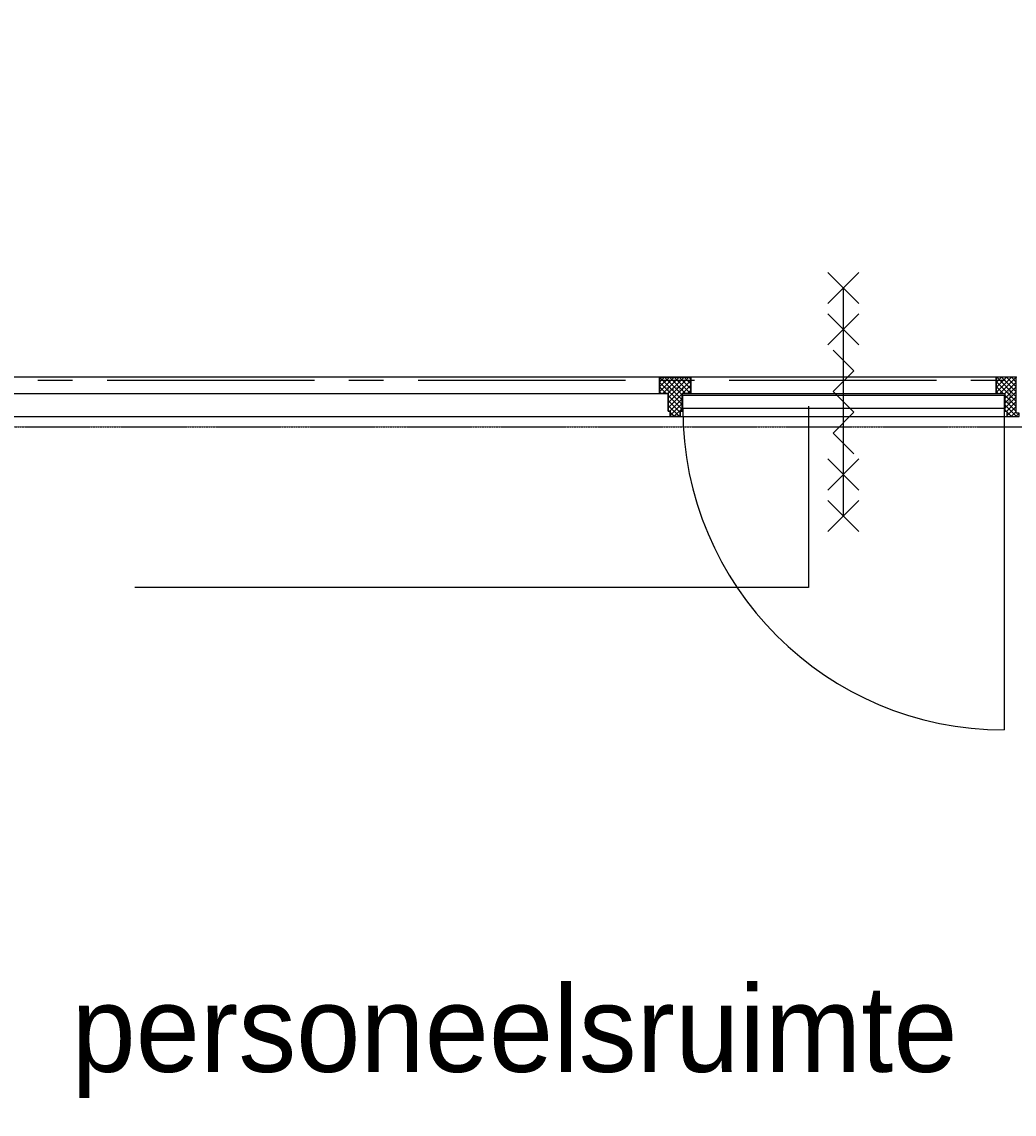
# Model space of a CAD drawing. Extents: x -66955 to 52345, y -20450 to 69550.
# Tile 66 of 132: x -22977 to -20105, y 5526 to 8688. Entities that reach past the tile are written whole.
import ezdxf
from ezdxf.enums import TextEntityAlignment as Align

# ---------------------------------------------------------------- set-up
doc = ezdxf.new("R2010")
doc.units = 0
doc.header["$MEASUREMENT"] = 0
doc.linetypes.add('DASHED', pattern=[0.75, 0.5, -0.25])
for name, color, linetype in [('-01-', 7, 'CONTINUOUS'), ('-02-', 7, 'CONTINUOUS'), ('-31-', 7, 'CONTINUOUS'), ('-E6-', 7, 'CONTINUOUS'), ('STRAMIEN--E7-', 7, 'CONTINUOUS'), ('VERD1$--31-', 7, 'CONTINUOUS'), ('VERD1$--E5-', 7, 'CONTINUOUS')]:
    doc.layers.add(name, color=color, linetype=linetype)
doc.styles.add('ROMANS', font='ROMANS', dxfattribs={"height": 0.2})
doc.styles.add('txt', font='TXT', dxfattribs={"height": 0.2})
doc.dimstyles.new('MSADIM', dxfattribs={"dimtxt": 9, "dimasz": 9, "dimexe": 0.9, "dimexo": 0.9, "dimgap": 0, "dimtad": 1, "dimdec": 0, "dimzin": 2, "dimtxsty": 'ROMANS', "dimblk": 'B__DIM', "dimtsz": 9, "dimcen": 9, "dimse1": 1, "dimse2": 1, "dimazin": 3, "dimtfac": 1, "dimtdec": 0, "dimtofl": 0, "dimtmove": 0, "dimatfit": 3, "dimtvp": 4.5, "dimtolj": 1, "dimtzin": 2})

# ---------------------------------------------------------------- blocks, each defined once
blk = doc.blocks.new('*O15')
at = {"layer": '-E6-', "color": 7, "linetype": 'CONTINUOUS'}
for p, q in [((-45, 285), (45, 375)), ((-45, 375), (45, 285)), ((0, -330), (0, 330)), ((-45, 165), (45, 255)), ((-45, 255), (45, 165)), ((-45, -255), (45, -165)), ((-45, -165), (45, -255)), ((-45, -375), (45, -285)), ((-45, -285), (45, -375))]:
    blk.add_line(p, q, dxfattribs=at)
blk.add_lwpolyline([(30, -150), (-30, -90), (30.02, -30), (-30, 30), (30, 90), (-30, 150)], dxfattribs=at)
blk = doc.blocks.new('*O16')
at = {"layer": '-31-', "color": 7, "linetype": 'CONTINUOUS'}
blk.add_line((465, 445.5), (465, -484.5), dxfattribs=at)
blk.add_lwpolyline([(-465, 484.5), (465, 484.5), (465, 445.5), (-465, 445.5)], close=True, dxfattribs=at)
blk.add_arc((465, 445.5), 930, 180, 270, dxfattribs=at)
blk = doc.blocks.new('*O14')
at = {"layer": '-31-', "color": 7, "linetype": 'CONTINUOUS'}
blk.add_blockref('*O16', (0, -177.75), dxfattribs=at)
at = {"layer": '-E6-', "color": 7, "linetype": 'CONTINUOUS'}
blk.add_blockref('*O15', (-0.01, 287.25), dxfattribs=at)
blk = doc.blocks.new('B__DIM')
blk = doc.blocks.new('*O92')
at = {"layer": '-31-', "color": 7, "linetype": 'CONTINUOUS'}
for p, q in [((-45, 42.86), (-30.86, 57)), ((-45, 28.72), (-16.72, 57)), ((-45, 14.57), (-2.57, 57)), ((-45, 57), (20, -8)), ((-45, 42.86), (20, -22.14)), ((-35.43, 10), (11.57, 57)), ((-30.86, 57), (20, 6.14)), ((-21.29, 10), (25.71, 57)), ((-20, -2.85), (39.85, 57)), ((-20, -16.99), (45, 48.01)), ((-16.72, 57), (30.28, 10)), ((-2.57, 57), (44.43, 10)), ((11.57, 57), (45, 23.57)), ((21.14, 10), (45, 33.86)), ((25.71, 57), (45, 37.71)), ((39.85, 57), (45, 51.85)), ((-45, 28.72), (-26.28, 10)), ((-45, 14.57), (-40.43, 10)), ((-20, -31.14), (20, 8.86)), ((-20, 3.72), (20, -36.28)), ((35.28, 10), (45, 19.72)), ((-20, -10.43), (14.5, -44.93)), ((-20, -24.57), (12.43, -57)), ((-15.72, -41), (20, -5.28)), ((-14.5, -53.92), (20, -19.42)), ((-20, -38.71), (-17.71, -41)), ((-14.5, -44.21), (-1.71, -57)), ((-3.44, -57), (20, -33.56)), ((10.71, -57), (14.5, -53.21))]:
    blk.add_line(p, q, dxfattribs=at)
for points in [[(-14.5, -57), (-14.5, -41), (-20, -41), (-20, 10), (-45, 10), (-45, 57), (45, 57), (45, 10), (20, 10), (20, -41), (14.5, -41), (14.5, -57)], [(-45, 57), (-45, 10), (-20, 10), (-20, -41), (-14.5, -41), (-14.5, -57), (14.5, -57), (14.5, -41), (20, -41), (20, 10), (45, 10), (45, 57)]]:
    blk.add_lwpolyline(points, close=True, dxfattribs=at)
blk.add_point((-45, 57), dxfattribs=at)
at = {"layer": '-31-', "color": 7, "linetype": 'CONTINUOUS', "style": 'txt'}
blk.add_text('90 x 114', height=10, dxfattribs=at).set_placement((-2, 24), align=Align.MIDDLE)
blk = doc.blocks.new('TS01BU')
at = {"layer": '-31-', "color": 7, "linetype": 'CONTINUOUS'}
blk.add_blockref('*O92', (-14.5, 57), dxfattribs=at)
blk = doc.blocks.new('*O93')
at = {"layer": '-31-', "color": 7, "linetype": 'CONTINUOUS'}
for p, q in [((-32.07, 57), (-33.5, 55.57)), ((-17.93, 57), (-33.5, 41.43)), ((-3.78, 57), (-33.5, 27.28)), ((10.36, 57), (-33.5, 13.14)), ((24.5, -13.71), (-33.5, 44.29)), ((24.5, 0.43), (-32.07, 57)), ((24.5, 57), (-22.5, 10)), ((24.5, 14.57), (-17.93, 57)), ((24.5, 42.86), (-8.5, 9.86)), ((24.5, 28.72), (-3.78, 57)), ((24.5, 42.86), (10.36, 57)), ((-13.35, 10), (-33.5, 30.15)), ((-27.49, 10), (-33.5, 16.01)), ((24.5, 28.72), (-8.5, -4.28)), ((24.5, 14.57), (-8.5, -18.43)), ((24.5, -27.85), (-8.5, 5.15)), ((24.5, 0.43), (-8.5, -32.57)), ((24.5, -41.99), (-8.5, -8.99)), ((25.36, -57), (-8.5, -23.14)), ((24.5, -13.71), (-2.79, -41)), ((24.5, -27.85), (-2.5, -54.85)), ((-4.78, -41), (-8.5, -37.28)), ((11.22, -57), (-2.5, -43.28)), ((24.5, -41.99), (9.49, -57)), ((33.5, -47.14), (23.64, -57)), ((33.5, -50.99), (29.51, -47))]:
    blk.add_line(p, q, dxfattribs=at)
blk.add_lwpolyline([(24.5, 57), (-33.5, 57), (-33.5, 10), (-8.5, 10), (-8.5, -41), (-2.5, -41), (-2.5, -57), (33.5, -57), (33.5, -47), (24.5, -47), (24.5, 27), (24.5, 27)], close=True, dxfattribs=at)
blk.add_lwpolyline([(24.5, 57), (-33.5, 57), (-33.5, 10), (-8.5, 10), (-8.5, -41), (-2.5, -41), (-2.5, -57), (33.5, -57), (33.5, -47), (24.5, -47), (24.5, 27), (24.5, 27)], close=True, dxfattribs=at)
blk.add_lwpolyline([(24.5, 57), (-33.5, 57), (-33.5, 10), (-8.5, 10), (-8.5, -41), (-2.5, -41), (-2.5, -57), (33.5, -57), (33.5, -47), (24.5, -47), (24.5, 27), (24.5, 27)], close=True, dxfattribs=at)
blk.add_point((24.5, 57), dxfattribs=at)
at = {"layer": '-31-', "color": 7, "linetype": 'CONTINUOUS', "style": 'txt'}
blk.add_text('67x114', height=10, rotation=90, dxfattribs=at).set_placement((10.5, -18.99))
blk = doc.blocks.new('*O91')
at = {"layer": '-31-', "color": 7, "linetype": 'CONTINUOUS'}
blk.add_line((-1552.5, -57), (1552.5, -57), dxfattribs=at)
for points in [[(511.5, 57), (-1485.5, 57), (-1485.5, 10), (511.5, 10)], [(601.5, 10), (1485.5, 10), (1485.5, 57), (601.5, 57)], [(1543.5, 57), (1485.5, 57), (1485.5, 10), (1510.5, 10), (1510.5, -41), (1516.5, -41), (1516.5, -57), (1552.5, -57), (1552.5, -47), (1543.5, -47), (1543.5, 27), (1543.5, 27)]]:
    blk.add_lwpolyline(points, close=True, dxfattribs=at)
for name, p in [('TS01BU', (571, -57)), ('*O93', (1519, 0))]:
    blk.add_blockref(name, p, dxfattribs=at)
blk = doc.blocks.new('BI$UF')
at = {"layer": '-31-', "color": 7, "linetype": 'CONTINUOUS'}
blk.add_blockref('*O91', (1552.5, 57), dxfattribs=at)

msp = doc.modelspace()

# ---------------------------------------------------------------- linework, layer by layer
at = {"layer": 'STRAMIEN--E7-', "color": 1, "linetype": 'CONTINUOUS'}
for p, q in [((-22830, 7650), (-22930, 7650)), ((-22430, 7650), (-22730, 7650)), ((-22130, 7650), (-22430, 7650)), ((-21930, 7650), (-22030, 7650)), ((-21530, 7650), (-21830, 7650)), ((-21230, 7650), (-21530, 7650)), ((-21030, 7650), (-21130, 7650)), ((-20630, 7650), (-20930, 7650)), ((-20330, 7650), (-20630, 7650)), ((-20130, 7650), (-20230, 7650))]:
    msp.add_line(p, q, dxfattribs=at)
at = {"layer": 'VERD1$--E5-', "color": 1, "linetype": 'DASHED'}
msp.add_lwpolyline([(-53310, 7515), (-48520, 7515), (-48520, 11625.9), (-26940, 11625.9), (-26940, 7515), (-8915, 7515), (-8915, 4505), (-1620, 4505), (-1620, 7765), (-540, 7765), (-540, 3325), (-1740, 3325), (-1740, 2205), (-540, 2205), (-540, 450)], dxfattribs=at)

# ---------------------------------------------------------------- block references
at = {"layer": '-31-', "color": 7, "linetype": 'CONTINUOUS'}
msp.add_blockref('*O14', (-20599, 7300.25), dxfattribs=at)
at = {"layer": 'VERD1$--31-', "color": 7, "linetype": 'CONTINUOUS'}
msp.add_blockref('BI$UF', (-23195, 7545), dxfattribs=at)

# ---------------------------------------------------------------- texts
at = {"layer": '-01-', "color": 7, "linetype": 'CONTINUOUS', "style": 'txt'}
msp.add_text('personeelsruimte', height=250, dxfattribs=at).set_placement((-21551, 5742), align=Align.MIDDLE)

# ---------------------------------------------------------------- leaders
at = {"layer": '-02-', "color": 7, "linetype": 'CONTINUOUS'}
msp.add_leader([(-20700, 7575), (-20700, 7050), (-22650, 7050)], dimstyle='MSADIM', dxfattribs=at)

doc.saveas('drawing.dxf')
